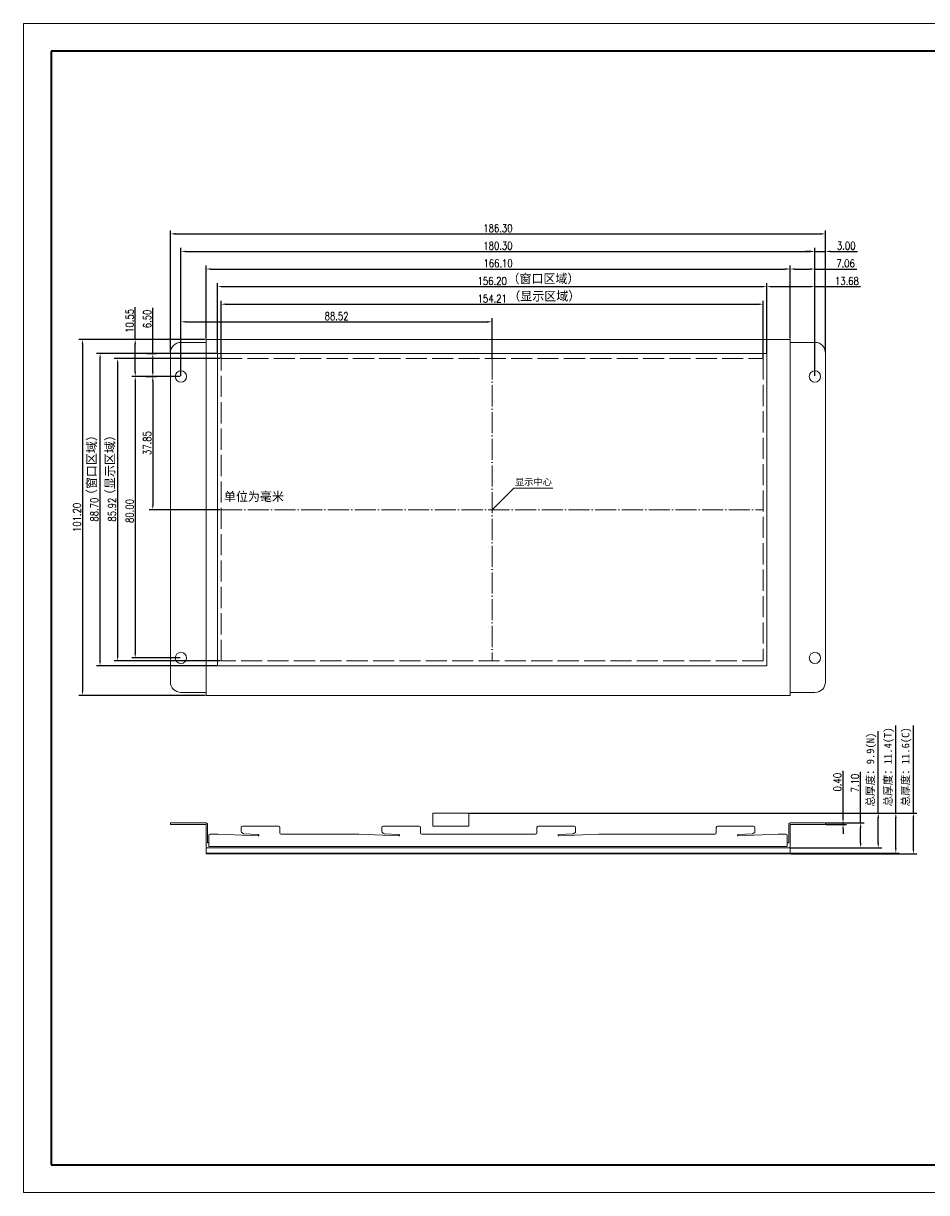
# Model space of a CAD drawing. Header units: millimetres. Extents: x 2648 to 3118, y -2337 to -2004.
# Tile 1 of 2: x 2648 to 2905, y -2337 to -2004. Entities that reach past the tile are written whole.
import ezdxf

# ---------------------------------------------------------------- set-up
doc = ezdxf.new("R2010")
doc.units = ezdxf.units.MM
doc.header["$LTSCALE"] = 0.5
doc.header["$PDSIZE"] = -5
doc.linetypes.add('ACAD_ISO02W100', pattern=[15, 12, -3])
doc.linetypes.add('ACAD_ISO04W100', pattern=[30, 24, -3, 0, -3])
doc.layers.get('0').update_dxf_attribs({"lineweight": 18})
doc.layers.get('Defpoints').update_dxf_attribs({"lineweight": 18})
doc.layers.add('粗实线层', color=7, linetype='Continuous', lineweight=35)
doc.layers.add('细实线层', color=7, linetype='Continuous', lineweight=18)
doc.styles.add('ROMANS', font='romans.shx', dxfattribs={"width": 0.8, "bigfont": 'gbcbig.shx'})
doc.styles.get("Standard").update_dxf_attribs({"font": 'txt.shx', "bigfont": 'gbcbig.shx'})
doc.styles.add('宋体', font='SimSun.ttf')
doc.dimstyles.new('ISO-25$0', dxfattribs={"dimscale": 0.8, "dimtxt": 2.75, "dimasz": 1.7, "dimexe": 1.25, "dimexo": 0.3, "dimtad": 1, "dimzin": 0, "dimdsep": 46, "dimtxsty": 'ROMANS', "dimcen": 2, "dimdle": 3.4, "dimclrd": 256, "dimclre": 256, "dimclrt": 256, "dimadec": 0, "dimazin": 0, "dimtfac": 1, "dimtmove": 0, "dimatfit": 3, "dimfxl": 0, "dimtolj": 1, "dimtzin": 0, "dimarcsym": 0})

# ---------------------------------------------------------------- blocks, each defined once
blk = doc.blocks.new('*D15')
at = {"lineweight": -2, "ltscale": 0.5}
for p, q in [((2684.99, -2098.2), (2684.99, -2085.19)), ((2683.26, -2098.2), (2685.99, -2098.2)), ((2684.99, -2103.34), (2684.99, -2099.56)), ((2682.97, -2104.7), (2685.99, -2104.7))]:
    blk.add_line(p, q, dxfattribs=at)
at = {"ltscale": 0.5}
for points in [[(2684.76, -2099.56), (2685.22, -2099.56), (2684.99, -2098.2)], [(2684.76, -2103.34), (2685.22, -2103.34), (2684.99, -2104.7)]]:
    blk.add_solid(points, dxfattribs=at)
at = {"layer": 'Defpoints', "color": 0, "ltscale": 0.5}
for p in [(2683.02, -2098.2), (2684.99, -2098.2), (2682.73, -2104.7)]:
    blk.add_point(p, dxfattribs=at)
at = {"lineweight": 0, "ltscale": 0.5, "insert": (2683.39, -2088.33), "char_height": 2.2, "attachment_point": 5, "rotation": 90, "style": 'ROMANS'}
blk.add_mtext('\\A1;6.50', dxfattribs=at)
blk = doc.blocks.new('*D16')
at = {"lineweight": -2, "ltscale": 0.5}
for p, q in [((2679.99, -2094.15), (2679.99, -2085)), ((2682.31, -2094.15), (2678.99, -2094.15)), ((2679.99, -2103.34), (2679.99, -2095.51)), ((2682.07, -2104.7), (2678.99, -2104.7))]:
    blk.add_line(p, q, dxfattribs=at)
at = {"ltscale": 0.5}
for points in [[(2679.76, -2095.51), (2680.22, -2095.51), (2679.99, -2094.15)], [(2679.76, -2103.34), (2680.22, -2103.34), (2679.99, -2104.7)]]:
    blk.add_solid(points, dxfattribs=at)
at = {"layer": 'Defpoints', "color": 0, "ltscale": 0.5}
for p in [(2679.99, -2094.15), (2682.55, -2094.15), (2682.31, -2104.7)]:
    blk.add_point(p, dxfattribs=at)
at = {"lineweight": 0, "ltscale": 0.5, "insert": (2678.39, -2088.89), "char_height": 2.2, "attachment_point": 5, "rotation": 90, "style": 'ROMANS'}
blk.add_mtext('\\A1;10.55', dxfattribs=at)
blk = doc.blocks.new('*D17')
at = {"lineweight": -2, "ltscale": 0.5}
for p, q in [((2859.61, -2082.02), (2859.61, -2078.15)), ((2860.97, -2079.15), (2871.93, -2079.15)), ((2873.29, -2081.45), (2873.29, -2078.15)), ((2873.29, -2079.15), (2886.29, -2079.15))]:
    blk.add_line(p, q, dxfattribs=at)
at = {"ltscale": 0.5}
for points in [[(2860.97, -2078.92), (2860.97, -2079.37), (2859.61, -2079.15)], [(2871.93, -2078.92), (2871.93, -2079.37), (2873.29, -2079.15)]]:
    blk.add_solid(points, dxfattribs=at)
at = {"layer": 'Defpoints', "color": 0, "ltscale": 0.5}
for p in [(2873.29, -2079.15), (2859.61, -2082.26), (2873.29, -2081.69)]:
    blk.add_point(p, dxfattribs=at)
at = {"lineweight": 0, "ltscale": 0.5, "insert": (2882.39, -2077.55), "char_height": 2.2, "attachment_point": 5, "style": 'ROMANS'}
blk.add_mtext('\\A1;13.68', dxfattribs=at)
blk = doc.blocks.new('*D18')
at = {"lineweight": -2, "ltscale": 0.5}
for p, q in [((2866.23, -2076.57), (2866.23, -2073.15)), ((2873.29, -2076.29), (2873.29, -2073.15)), ((2867.59, -2074.15), (2871.93, -2074.15)), ((2873.29, -2074.15), (2885.17, -2074.15))]:
    blk.add_line(p, q, dxfattribs=at)
at = {"ltscale": 0.5}
for points in [[(2867.59, -2073.92), (2867.59, -2074.37), (2866.23, -2074.15)], [(2871.93, -2073.92), (2871.93, -2074.37), (2873.29, -2074.15)]]:
    blk.add_solid(points, dxfattribs=at)
at = {"layer": 'Defpoints', "color": 0, "ltscale": 0.5}
for p in [(2866.23, -2076.81), (2873.29, -2074.15), (2873.29, -2076.53)]:
    blk.add_point(p, dxfattribs=at)
at = {"lineweight": 0, "ltscale": 0.5, "insert": (2881.99, -2072.55), "char_height": 2.2, "attachment_point": 5, "style": 'ROMANS'}
blk.add_mtext('\\A1;7.06', dxfattribs=at)
blk = doc.blocks.new('*D19')
at = {"lineweight": -2, "ltscale": 0.5}
for p, q in [((2871.93, -2069.15), (2870.57, -2069.15)), ((2873.29, -2072.77), (2873.29, -2068.15)), ((2873.29, -2069.15), (2876.29, -2069.15)), ((2876.29, -2071.8), (2876.29, -2068.15)), ((2877.65, -2069.15), (2885.37, -2069.15))]:
    blk.add_line(p, q, dxfattribs=at)
at = {"ltscale": 0.5}
for points in [[(2871.93, -2068.92), (2871.93, -2069.37), (2873.29, -2069.15)], [(2877.65, -2068.92), (2877.65, -2069.37), (2876.29, -2069.15)]]:
    blk.add_solid(points, dxfattribs=at)
at = {"layer": 'Defpoints', "color": 0, "ltscale": 0.5}
for p in [(2876.29, -2069.15), (2873.29, -2073.01), (2876.29, -2072.04)]:
    blk.add_point(p, dxfattribs=at)
at = {"lineweight": 0, "ltscale": 0.5, "insert": (2882.19, -2067.55), "char_height": 2.2, "attachment_point": 5, "style": 'ROMANS'}
blk.add_mtext('\\A1;3.00', dxfattribs=at)
blk = doc.blocks.new('*D20')
at = {"lineweight": -2, "ltscale": 0.5}
for p, q in [((2901.29, -2228.79), (2901.29, -2203.89)), ((2893.27, -2228.79), (2902.29, -2228.79)), ((2901.29, -2239.03), (2901.29, -2230.15)), ((2866.47, -2240.39), (2902.29, -2240.39))]:
    blk.add_line(p, q, dxfattribs=at)
at = {"ltscale": 0.5}
for points in [[(2901.06, -2230.15), (2901.52, -2230.15), (2901.29, -2228.79)], [(2901.06, -2239.03), (2901.52, -2239.03), (2901.29, -2240.39)]]:
    blk.add_solid(points, dxfattribs=at)
at = {"layer": 'Defpoints', "color": 0, "ltscale": 0.5}
for p in [(2893.03, -2228.79), (2901.29, -2228.79), (2866.23, -2240.39)]:
    blk.add_point(p, dxfattribs=at)
at = {"lineweight": 0, "ltscale": 0.5, "insert": (2899.34, -2215.66), "char_height": 2.2, "attachment_point": 5, "rotation": 90, "style": '宋体'}
blk.add_mtext('\\A1;总厚度：11.6(C)', dxfattribs=at)
blk = doc.blocks.new('*D21')
at = {"lineweight": -2, "ltscale": 0.5}
for p, q in [((2896.29, -2228.79), (2896.29, -2203.89)), ((2887.85, -2228.79), (2897.29, -2228.79)), ((2896.29, -2238.83), (2896.29, -2230.15)), ((2866.47, -2240.19), (2897.29, -2240.19))]:
    blk.add_line(p, q, dxfattribs=at)
at = {"ltscale": 0.5}
for points in [[(2896.06, -2230.15), (2896.52, -2230.15), (2896.29, -2228.79)], [(2896.06, -2238.83), (2896.52, -2238.83), (2896.29, -2240.19)]]:
    blk.add_solid(points, dxfattribs=at)
at = {"layer": 'Defpoints', "color": 0, "ltscale": 0.5}
for p in [(2887.61, -2228.79), (2896.29, -2228.79), (2866.23, -2240.19)]:
    blk.add_point(p, dxfattribs=at)
at = {"lineweight": 0, "ltscale": 0.5, "insert": (2894.34, -2215.66), "char_height": 2.2, "attachment_point": 5, "rotation": 90, "style": '宋体'}
blk.add_mtext('\\A1;总厚度：11.4(T)', dxfattribs=at)
blk = doc.blocks.new('*D22')
at = {"lineweight": -2, "ltscale": 0.5}
for p, q in [((2891.29, -2228.79), (2891.29, -2205.46)), ((2775.08, -2228.79), (2892.29, -2228.79)), ((2891.29, -2237.33), (2891.29, -2230.15)), ((2869.01, -2238.69), (2892.29, -2238.69))]:
    blk.add_line(p, q, dxfattribs=at)
at = {"ltscale": 0.5}
for points in [[(2891.06, -2230.15), (2891.52, -2230.15), (2891.29, -2228.79)], [(2891.06, -2237.33), (2891.52, -2237.33), (2891.29, -2238.69)]]:
    blk.add_solid(points, dxfattribs=at)
at = {"layer": 'Defpoints', "color": 0, "ltscale": 0.5}
for p in [(2774.84, -2228.79), (2891.29, -2228.79), (2868.77, -2238.69)]:
    blk.add_point(p, dxfattribs=at)
at = {"lineweight": 0, "ltscale": 0.5, "insert": (2889.34, -2216.44), "char_height": 2.2, "attachment_point": 5, "rotation": 90, "style": '宋体'}
blk.add_mtext('\\A1;总厚度：9.9(N)', dxfattribs=at)
blk = doc.blocks.new('*D23')
at = {"lineweight": -2, "ltscale": 0.5}
for p, q in [((2886.29, -2231.59), (2886.29, -2217.08)), ((2877.42, -2231.59), (2887.29, -2231.59)), ((2886.29, -2237.33), (2886.29, -2232.95)), ((2866.07, -2238.69), (2887.29, -2238.69))]:
    blk.add_line(p, q, dxfattribs=at)
at = {"ltscale": 0.5}
for points in [[(2886.06, -2232.95), (2886.52, -2232.95), (2886.29, -2231.59)], [(2886.06, -2237.33), (2886.52, -2237.33), (2886.29, -2238.69)]]:
    blk.add_solid(points, dxfattribs=at)
at = {"layer": 'Defpoints', "color": 0, "ltscale": 0.5}
for p in [(2877.18, -2231.59), (2886.29, -2231.59), (2865.83, -2238.69)]:
    blk.add_point(p, dxfattribs=at)
at = {"lineweight": 0, "ltscale": 0.5, "insert": (2884.69, -2220.26), "char_height": 2.2, "attachment_point": 5, "rotation": 90, "style": 'ROMANS'}
blk.add_mtext('\\A1;7.10', dxfattribs=at)
blk = doc.blocks.new('*D24')
at = {"lineweight": -2, "ltscale": 0.5}
for p, q in [((2881.29, -2230.23), (2881.29, -2216.82)), ((2876.53, -2231.59), (2882.29, -2231.59)), ((2876.53, -2231.99), (2882.29, -2231.99)), ((2881.29, -2231.99), (2881.29, -2231.59)), ((2881.29, -2233.35), (2881.29, -2234.71))]:
    blk.add_line(p, q, dxfattribs=at)
at = {"ltscale": 0.5}
for points in [[(2881.06, -2230.23), (2881.52, -2230.23), (2881.29, -2231.59)], [(2881.06, -2233.35), (2881.52, -2233.35), (2881.29, -2231.99)]]:
    blk.add_solid(points, dxfattribs=at)
at = {"layer": 'Defpoints', "color": 0, "ltscale": 0.5}
for p in [(2876.29, -2231.59), (2876.29, -2231.99), (2881.29, -2231.59)]:
    blk.add_point(p, dxfattribs=at)
at = {"lineweight": 0, "ltscale": 0.5, "insert": (2879.69, -2220), "char_height": 2.2, "attachment_point": 5, "rotation": 90, "style": 'ROMANS'}
blk.add_mtext('\\A1;0.40', dxfattribs=at)
blk = doc.blocks.new('*D30')
at = {"lineweight": -2, "ltscale": 0.5}
for p, q in [((2699.89, -2094.15), (2663.99, -2094.15)), ((2664.99, -2095.51), (2664.99, -2193.99)), ((2699.89, -2195.35), (2663.99, -2195.35))]:
    blk.add_line(p, q, dxfattribs=at)
at = {"ltscale": 0.5}
for points in [[(2664.76, -2095.51), (2665.22, -2095.51), (2664.99, -2094.15)], [(2664.76, -2193.99), (2665.22, -2193.99), (2664.99, -2195.35)]]:
    blk.add_solid(points, dxfattribs=at)
at = {"layer": 'Defpoints', "color": 0, "ltscale": 0.5}
for p in [(2700.13, -2094.15), (2664.99, -2195.35), (2700.13, -2195.35)]:
    blk.add_point(p, dxfattribs=at)
at = {"lineweight": 0, "ltscale": 0.5, "insert": (2663.39, -2144.75), "char_height": 2.2, "attachment_point": 5, "rotation": 90, "style": 'ROMANS'}
blk.add_mtext('\\A1;101.20', dxfattribs=at)
blk = doc.blocks.new('*D31')
at = {"lineweight": -2, "ltscale": 0.5}
for p, q in [((2692.75, -2104.7), (2678.99, -2104.7)), ((2679.99, -2106.06), (2679.99, -2183.34)), ((2692.75, -2184.7), (2678.99, -2184.7))]:
    blk.add_line(p, q, dxfattribs=at)
at = {"ltscale": 0.5}
for points in [[(2679.76, -2106.06), (2680.22, -2106.06), (2679.99, -2104.7)], [(2679.76, -2183.34), (2680.22, -2183.34), (2679.99, -2184.7)]]:
    blk.add_solid(points, dxfattribs=at)
at = {"layer": 'Defpoints', "color": 0, "ltscale": 0.5}
for p in [(2692.99, -2104.7), (2679.99, -2184.7), (2692.99, -2184.7)]:
    blk.add_point(p, dxfattribs=at)
at = {"lineweight": 0, "ltscale": 0.5, "insert": (2678.39, -2142.92), "char_height": 2.2, "attachment_point": 5, "rotation": 90, "style": 'ROMANS'}
blk.add_mtext('\\A1;80.00', dxfattribs=at)
blk = doc.blocks.new('*D32')
at = {"lineweight": -2, "ltscale": 0.5}
for p, q in [((2703.17, -2098.2), (2668.99, -2098.2)), ((2669.99, -2185.54), (2669.99, -2099.56)), ((2703.17, -2186.9), (2668.99, -2186.9))]:
    blk.add_line(p, q, dxfattribs=at)
at = {"ltscale": 0.5}
for points in [[(2669.76, -2099.56), (2670.22, -2099.56), (2669.99, -2098.2)], [(2669.76, -2185.54), (2670.22, -2185.54), (2669.99, -2186.9)]]:
    blk.add_solid(points, dxfattribs=at)
at = {"layer": 'Defpoints', "color": 0, "ltscale": 0.5}
for p in [(2669.99, -2098.2), (2703.41, -2098.2), (2703.41, -2186.9)]:
    blk.add_point(p, dxfattribs=at)
at = {"lineweight": 0, "ltscale": 0.5, "insert": (2668.39, -2142.55), "char_height": 2.2, "attachment_point": 5, "rotation": 90, "style": 'ROMANS'}
blk.add_mtext('\\A1;88.70', dxfattribs=at)
blk = doc.blocks.new('*D33')
at = {"lineweight": -2, "ltscale": 0.5}
for p, q in [((2704.16, -2099.59), (2673.99, -2099.59)), ((2674.99, -2100.95), (2674.99, -2184.15)), ((2704.16, -2185.51), (2673.99, -2185.51))]:
    blk.add_line(p, q, dxfattribs=at)
at = {"ltscale": 0.5}
for points in [[(2674.76, -2100.95), (2675.22, -2100.95), (2674.99, -2099.59)], [(2674.76, -2184.15), (2675.22, -2184.15), (2674.99, -2185.51)]]:
    blk.add_solid(points, dxfattribs=at)
at = {"layer": 'Defpoints', "color": 0, "ltscale": 0.5}
for p in [(2704.4, -2099.59), (2674.99, -2185.51), (2704.4, -2185.51)]:
    blk.add_point(p, dxfattribs=at)
at = {"lineweight": 0, "ltscale": 0.5, "insert": (2673.39, -2142.55), "char_height": 2.2, "attachment_point": 5, "rotation": 90, "style": 'ROMANS'}
blk.add_mtext('\\A1;85.92', dxfattribs=at)
blk = doc.blocks.new('*D34')
at = {"lineweight": -2, "ltscale": 0.5}
for p, q in [((2692.75, -2104.7), (2683.99, -2104.7)), ((2684.99, -2106.06), (2684.99, -2141.19)), ((2704.16, -2142.55), (2683.99, -2142.55))]:
    blk.add_line(p, q, dxfattribs=at)
at = {"ltscale": 0.5}
for points in [[(2684.76, -2106.06), (2685.22, -2106.06), (2684.99, -2104.7)], [(2684.76, -2141.19), (2685.22, -2141.19), (2684.99, -2142.55)]]:
    blk.add_solid(points, dxfattribs=at)
at = {"layer": 'Defpoints', "color": 0, "ltscale": 0.5}
for p in [(2692.99, -2104.7), (2684.99, -2142.55), (2704.4, -2142.55)]:
    blk.add_point(p, dxfattribs=at)
at = {"lineweight": 0, "ltscale": 0.5, "insert": (2683.39, -2123.62), "char_height": 2.2, "attachment_point": 5, "rotation": 90, "style": 'ROMANS'}
blk.add_mtext('\\A1;37.85', dxfattribs=at)
blk = doc.blocks.new('*D35')
at = {"lineweight": -2, "ltscale": 0.5}
for p, q in [((2692.99, -2104.46), (2692.99, -2088.15)), ((2694.35, -2089.15), (2780.15, -2089.15)), ((2781.51, -2099.35), (2781.51, -2088.15))]:
    blk.add_line(p, q, dxfattribs=at)
at = {"ltscale": 0.5}
for points in [[(2694.35, -2088.92), (2694.35, -2089.37), (2692.99, -2089.15)], [(2780.15, -2088.92), (2780.15, -2089.37), (2781.51, -2089.15)]]:
    blk.add_solid(points, dxfattribs=at)
at = {"layer": 'Defpoints', "color": 0, "ltscale": 0.5}
for p in [(2781.51, -2089.15), (2781.51, -2099.59), (2692.99, -2104.7)]:
    blk.add_point(p, dxfattribs=at)
at = {"lineweight": 0, "ltscale": 0.5, "insert": (2737.25, -2087.55), "char_height": 2.2, "attachment_point": 5, "style": 'ROMANS'}
blk.add_mtext('\\A1;88.52', dxfattribs=at)
blk = doc.blocks.new('*D36')
at = {"lineweight": -2, "ltscale": 0.5}
for p, q in [((2689.99, -2097.76), (2689.99, -2063.15)), ((2876.29, -2097.76), (2876.29, -2063.15)), ((2691.35, -2064.15), (2874.93, -2064.15))]:
    blk.add_line(p, q, dxfattribs=at)
at = {"ltscale": 0.5}
for points in [[(2691.35, -2063.92), (2691.35, -2064.37), (2689.99, -2064.15)], [(2874.93, -2063.92), (2874.93, -2064.37), (2876.29, -2064.15)]]:
    blk.add_solid(points, dxfattribs=at)
at = {"layer": 'Defpoints', "color": 0, "ltscale": 0.5}
for p in [(2876.29, -2064.15), (2689.99, -2098), (2876.29, -2098)]:
    blk.add_point(p, dxfattribs=at)
at = {"lineweight": 0, "ltscale": 0.5, "insert": (2783.14, -2062.55), "char_height": 2.2, "attachment_point": 5, "style": 'ROMANS'}
blk.add_mtext('\\A1;186.30', dxfattribs=at)
blk = doc.blocks.new('*D37')
at = {"lineweight": -2, "ltscale": 0.5}
for p, q in [((2692.99, -2104.46), (2692.99, -2068.15)), ((2694.35, -2069.15), (2871.93, -2069.15)), ((2873.29, -2104.46), (2873.29, -2068.15))]:
    blk.add_line(p, q, dxfattribs=at)
at = {"ltscale": 0.5}
for points in [[(2694.35, -2068.92), (2694.35, -2069.37), (2692.99, -2069.15)], [(2871.93, -2068.92), (2871.93, -2069.37), (2873.29, -2069.15)]]:
    blk.add_solid(points, dxfattribs=at)
at = {"layer": 'Defpoints', "color": 0, "ltscale": 0.5}
for p in [(2873.29, -2069.15), (2692.99, -2104.7), (2873.29, -2104.7)]:
    blk.add_point(p, dxfattribs=at)
at = {"lineweight": 0, "ltscale": 0.5, "insert": (2783.14, -2067.55), "char_height": 2.2, "attachment_point": 5, "style": 'ROMANS'}
blk.add_mtext('\\A1;180.30', dxfattribs=at)
blk = doc.blocks.new('*D38')
at = {"lineweight": -2, "ltscale": 0.5}
for p, q in [((2700.13, -2093.91), (2700.13, -2073.15)), ((2866.23, -2093.91), (2866.23, -2073.15)), ((2701.49, -2074.15), (2864.87, -2074.15))]:
    blk.add_line(p, q, dxfattribs=at)
at = {"ltscale": 0.5}
for points in [[(2701.49, -2073.92), (2701.49, -2074.37), (2700.13, -2074.15)], [(2864.87, -2073.92), (2864.87, -2074.37), (2866.23, -2074.15)]]:
    blk.add_solid(points, dxfattribs=at)
at = {"layer": 'Defpoints', "color": 0, "ltscale": 0.5}
for p in [(2866.23, -2074.15), (2700.13, -2094.15), (2866.23, -2094.15)]:
    blk.add_point(p, dxfattribs=at)
at = {"lineweight": 0, "ltscale": 0.5, "insert": (2783.18, -2072.55), "char_height": 2.2, "attachment_point": 5, "style": 'ROMANS'}
blk.add_mtext('\\A1;166.10', dxfattribs=at)
blk = doc.blocks.new('*D39')
at = {"lineweight": -2, "ltscale": 0.5}
for p, q in [((2703.41, -2097.96), (2703.41, -2078.15)), ((2704.77, -2079.15), (2858.25, -2079.15)), ((2859.61, -2097.96), (2859.61, -2078.15))]:
    blk.add_line(p, q, dxfattribs=at)
at = {"ltscale": 0.5}
for points in [[(2704.77, -2078.92), (2704.77, -2079.37), (2703.41, -2079.15)], [(2858.25, -2078.92), (2858.25, -2079.37), (2859.61, -2079.15)]]:
    blk.add_solid(points, dxfattribs=at)
at = {"layer": 'Defpoints', "color": 0, "ltscale": 0.5}
for p in [(2859.61, -2079.15), (2703.41, -2098.2), (2859.61, -2098.2)]:
    blk.add_point(p, dxfattribs=at)
at = {"lineweight": 0, "ltscale": 0.5, "insert": (2781.51, -2077.55), "char_height": 2.2, "attachment_point": 5, "style": 'ROMANS'}
blk.add_mtext('\\A1;156.20', dxfattribs=at)
blk = doc.blocks.new('*D40')
at = {"lineweight": -2, "ltscale": 0.5}
for p, q in [((2704.4, -2099.35), (2704.4, -2083.15)), ((2858.61, -2099.35), (2858.61, -2083.15)), ((2705.76, -2084.15), (2857.25, -2084.15))]:
    blk.add_line(p, q, dxfattribs=at)
at = {"ltscale": 0.5}
for points in [[(2705.76, -2083.92), (2705.76, -2084.37), (2704.4, -2084.15)], [(2857.25, -2083.92), (2857.25, -2084.37), (2858.61, -2084.15)]]:
    blk.add_solid(points, dxfattribs=at)
at = {"layer": 'Defpoints', "color": 0, "ltscale": 0.5}
for p in [(2858.61, -2084.15), (2704.4, -2099.59), (2858.61, -2099.59)]:
    blk.add_point(p, dxfattribs=at)
at = {"lineweight": 0, "ltscale": 0.5, "insert": (2781.51, -2082.55), "char_height": 2.2, "attachment_point": 5, "style": 'ROMANS'}
blk.add_mtext('\\A1;154.21', dxfattribs=at)
blk = doc.blocks.new('*X9')
at = {"layer": '粗实线层'}
for p, q in [((-287, 200), (-287, -200)), ((287, 200), (-287, 200)), ((-287, -200), (287, -200))]:
    blk.add_line(p, q, dxfattribs=at)
at = {"layer": '细实线层'}
for p, q in [((297, 210), (-297, 210)), ((-297, 210), (-297, -210)), ((-297, -210), (297, -210))]:
    blk.add_line(p, q, dxfattribs=at)

msp = doc.modelspace()

# ---------------------------------------------------------------- linework, layer by layer
at = {"lineweight": 0}
for p, q in [((2700.129, -2094.148), (2866.229, -2094.148)), ((2700.129, -2094.148), (2700.129, -2195.348)), ((2866.229, -2195.348), (2866.229, -2094.148)), ((2866.229, -2094.998), (2873.289, -2094.998)), ((2689.989, -2191.498), (2689.989, -2097.998)), ((2876.289, -2097.998), (2876.289, -2191.498)), ((2781.509, -2142.548), (2787.674, -2136.39)), ((2787.674, -2136.39), (2798.751, -2136.39)), ((2700.129, -2194.498), (2692.989, -2194.498)), ((2866.229, -2195.348), (2700.129, -2195.348)), ((2866.229, -2194.498), (2873.289, -2194.498)), ((2689.989, -2231.59), (2689.989, -2231.99)), ((2700.129, -2231.99), (2689.989, -2231.99)), ((2700.129, -2238.29), (2700.129, -2231.99)), ((2710.129, -2232.89), (2710.129, -2234.015)), ((2720.729, -2232.49), (2710.529, -2232.49)), ((2721.129, -2232.89), (2721.129, -2234.39)), ((2750.129, -2232.89), (2750.129, -2234.015)), ((2760.729, -2232.49), (2750.529, -2232.49)), ((2761.129, -2232.89), (2761.129, -2234.39)), ((2794.229, -2232.89), (2794.229, -2234.39)), ((2794.629, -2232.49), (2804.829, -2232.49)), ((2805.229, -2232.89), (2805.229, -2234.015)), ((2845.229, -2232.89), (2845.229, -2234.39)), ((2845.629, -2232.49), (2855.829, -2232.49)), ((2856.229, -2232.89), (2856.229, -2234.015)), ((2866.229, -2231.99), (2876.289, -2231.99)), ((2866.229, -2231.99), (2866.229, -2238.29)), ((2876.289, -2231.59), (2876.289, -2231.99)), ((2700.929, -2238.29), (2700.929, -2235.19)), ((2703.538, -2234.79), (2701.329, -2234.79)), ((2710.656, -2234.623), (2710.362, -2234.437)), ((2743.538, -2234.79), (2721.529, -2234.79)), ((2750.656, -2234.623), (2750.362, -2234.437)), ((2793.829, -2234.79), (2761.529, -2234.79)), ((2804.701, -2234.623), (2804.996, -2234.437)), ((2844.829, -2234.79), (2811.819, -2234.79)), ((2855.701, -2234.623), (2855.996, -2234.437)), ((2865.029, -2234.79), (2862.819, -2234.79)), ((2700.529, -2237.29), (2700.929, -2237.29)), ((2865.829, -2238.69), (2700.529, -2238.69)), ((2865.429, -2238.29), (2700.929, -2238.29)), ((2865.429, -2237.29), (2865.829, -2237.29))]:
    msp.add_line(p, q, dxfattribs=at)
at = {"linetype": 'ACAD_ISO04W100', "lineweight": 0, "ltscale": 0.5}
for p, q in [((2781.509, -2099.588), (2781.509, -2185.508)), ((2704.404, -2142.548), (2858.614, -2142.548))]:
    msp.add_line(p, q, dxfattribs=at)
at = {"color": 0, "lineweight": 0}
for p, q in [((2714.92, -2235.269), (2703.538, -2234.79)), ((2714.937, -2234.869), (2710.888, -2234.699)), ((2754.92, -2235.269), (2743.538, -2234.79)), ((2754.937, -2234.869), (2750.888, -2234.699)), ((2800.42, -2234.869), (2804.469, -2234.699)), ((2800.437, -2235.269), (2811.819, -2234.79)), ((2851.42, -2234.869), (2855.469, -2234.699)), ((2851.437, -2235.269), (2862.819, -2234.79))]:
    msp.add_line(p, q, dxfattribs=at)
at = {"lineweight": 0}
msp.add_lwpolyline([(2859.609, -2098.198), (2703.409, -2098.198), (2703.409, -2186.898), (2859.609, -2186.898)], close=True, dxfattribs=at)
at = {"color": 1, "linetype": 'ACAD_ISO02W100', "lineweight": 0}
msp.add_lwpolyline([(2704.404, -2099.588), (2858.614, -2099.588), (2858.614, -2185.508), (2704.404, -2185.508)], close=True, dxfattribs=at)
at = {"lineweight": 0, "ltscale": 0.5}
for points in [[(2774.841, -2232.49), (2764.616, -2232.49), (2764.616, -2228.79), (2774.841, -2228.79)], [(2866.229, -2240.39), (2700.129, -2240.39), (2700.129, -2238.69), (2866.229, -2238.69)], [(2700.129, -2238.69), (2866.229, -2238.69), (2866.229, -2240.19), (2700.129, -2240.19)]]:
    msp.add_lwpolyline(points, close=True, dxfattribs=at)
at = {"lineweight": 0}
for points in [[(2700.529, -2237.29), (2700.529, -2231.99, 0.4142136), (2700.129, -2231.59), (2689.989, -2231.59)], [(2865.829, -2237.19), (2865.829, -2231.99, -0.4142136), (2866.229, -2231.59), (2876.289, -2231.59)]]:
    msp.add_lwpolyline(points, format="xyb", dxfattribs=at)
msp.add_lwpolyline([(2865.829, -2237.29), (2865.829, -2232.09)], dxfattribs=at)
for centre in [(2692.989, -2104.698), (2873.289, -2104.698), (2692.989, -2184.698), (2873.289, -2184.698)]:
    msp.add_circle(centre, 1.6, dxfattribs=at)
for centre, radius, start, end in [((2692.989, -2097.998), 3, 90, 180), ((2873.289, -2097.998), 3, 0, 90), ((2692.989, -2191.498), 3, 180, 270), ((2873.289, -2191.498), 3, 270, 0), ((2710.529, -2232.89), 0.4, 90, 180), ((2720.729, -2232.89), 0.4, 0, 90), ((2750.529, -2232.89), 0.4, 90, 180), ((2760.729, -2232.89), 0.4, 0, 90), ((2794.629, -2232.89), 0.4, 90, 180), ((2804.829, -2232.89), 0.4, 0, 90), ((2845.629, -2232.89), 0.4, 90, 180), ((2855.829, -2232.89), 0.4, 0, 90), ((2701.329, -2235.19), 0.4, 90, 180), ((2710.629, -2234.015), 0.5, 180, 237.75053), ((2710.923, -2234.2), 0.5, 237.75053, 266.0082), ((2721.529, -2234.39), 0.4, 180, 270), ((2750.629, -2234.015), 0.5, 180, 237.75053), ((2750.923, -2234.2), 0.5, 237.75053, 266.0082), ((2761.529, -2234.39), 0.4, 180, 270), ((2793.829, -2234.39), 0.4, 270, 360), ((2804.435, -2234.2), 0.5, 273.9918, 302.24947), ((2804.729, -2234.015), 0.5, 302.24947, 360), ((2844.829, -2234.39), 0.4, 270, 360), ((2855.435, -2234.2), 0.5, 273.9918, 302.24947), ((2855.729, -2234.015), 0.5, 302.24947, 360), ((2865.029, -2235.19), 0.4, 0, 90), ((2700.529, -2238.29), 0.4, 180, 270), ((2865.829, -2238.29), 0.4, 270, 0)]:
    msp.add_arc(centre, radius, start, end, dxfattribs=at)
at = {"color": 0, "lineweight": 0}
for centre, start, end in [((2714.929, -2235.069), 267.59175, 360), ((2714.929, -2235.069), 0, 87.59174), ((2754.929, -2235.069), 267.59175, 360), ((2754.929, -2235.069), 0, 87.59174), ((2800.429, -2235.069), 92.40826, 180), ((2800.429, -2235.069), 180, 272.40825), ((2851.429, -2235.069), 92.40826, 180), ((2851.429, -2235.069), 180, 272.40825)]:
    msp.add_arc(centre, 0.2, start, end, dxfattribs=at)
at = {"layer": '粗实线层', "lineweight": 0}
msp.add_line((2700.129, -2094.998), (2692.989, -2094.998), dxfattribs=at)
at = {"layer": '粗实线层', "color": 0, "lineweight": 0}
msp.add_line((2865.429, -2235.19), (2865.429, -2238.29), dxfattribs=at)

# ---------------------------------------------------------------- block references
at = {"layer": '粗实线层', "lineweight": 0, "xscale": 0.7912999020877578, "yscale": 0.7912999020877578, "zscale": 0.7912999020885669}
msp.add_blockref('*X9', (2883.191, -2170.497), dxfattribs=at)

# ---------------------------------------------------------------- texts
at = {"color": 1, "lineweight": 0, "char_height": 2.5, "width": 22.80135, "attachment_point": 1}
for s, insert in [('{\\fSimSun|b0|i0|c134|p49;（窗口区域）}', (2785.849, -2075.659)), ('{\\fSimSun|b0|i0|c134|p49;（显示区域）}', (2786.092, -2080.62))]:
    msp.add_mtext(s, dxfattribs=dict(at, insert=insert))
at = {"color": 1, "lineweight": 0, "char_height": 2.5, "width": 22.80135, "attachment_point": 1, "rotation": 90}
for s, insert in [('{\\fSimSun|b0|i0|c134|p49;（窗口区域）}', (2666.35, -2140.106)), ('{\\fSimSun|b0|i0|c134|p49;（显示区域）}', (2671.58, -2140.09))]:
    msp.add_mtext(s, dxfattribs=dict(at, insert=insert))
at = {"lineweight": 0, "attachment_point": 1}
for s, insert, char_height, width in [('{\\fSimSun|b0|i0|c134|p49;显示中心}', (2787.991, -2133.724), 1.875, 16.30181), ('{\\fSimSun|b0|i0|c134|p49;单位为毫米}', (2705.222, -2137.594), 2.5, 23.85602)]:
    msp.add_mtext(s, dxfattribs=dict(at, insert=insert, char_height=char_height, width=width))

# ---------------------------------------------------------------- dimensions: what is measured, and where the dimension line sits
at = {"lineweight": 0, "ltscale": 0.5}
for base, p1, p2, picture, middle in [((2876.289, -2064.148), (2689.989, -2097.998), (2876.289, -2097.998), '*D36', (2783.139, -2062.548)), ((2873.289, -2069.148), (2692.989, -2104.698), (2873.289, -2104.698), '*D37', (2783.139, -2067.548)), ((2876.289, -2069.148), (2873.289, -2073.006), (2876.289, -2072.04), '*D19', (2882.191, -2067.548)), ((2866.229, -2074.148), (2700.129, -2094.148), (2866.229, -2094.148), '*D38', (2783.179, -2072.548)), ((2859.609, -2079.148), (2703.409, -2098.198), (2859.609, -2098.198), '*D39', (2781.509, -2077.548)), ((2858.614, -2084.148), (2704.404, -2099.588), (2858.614, -2099.588), '*D40', (2781.509, -2082.548)), ((2781.509, -2089.148), (2692.989, -2104.698), (2781.509, -2099.588), '*D35', (2737.249, -2087.548))]:
    dim = msp.add_linear_dim(base=base, p1=p1, p2=p2, dimstyle='ISO-25$0', dxfattribs=at)
    dim.commit()
    dim.dimension.update_dxf_attribs({"geometry": picture, "text_midpoint": middle})
for base, p1, p2, picture, middle in [((2873.289, -2074.148), (2866.229, -2076.809), (2873.289, -2076.525), '*D18', (2881.986, -2074.148)), ((2873.289, -2079.148), (2859.609, -2082.259), (2873.289, -2081.692), '*D17', (2882.393, -2079.148))]:
    dim = msp.add_linear_dim(base=base, p1=p1, p2=p2, dimstyle='ISO-25$0', dxfattribs=at)
    dim.commit()
    dim.dimension.update_dxf_attribs({"geometry": picture, "text_midpoint": middle, "dimtype": 160})
for base, p1, p2, picture, middle in [((2679.989, -2094.148), (2682.312, -2104.698), (2682.548, -2094.148), '*D16', (2679.989, -2088.894)), ((2684.989, -2098.198), (2682.725, -2104.698), (2683.021, -2098.198), '*D15', (2684.989, -2088.33)), ((2679.989, -2184.698), (2692.989, -2104.698), (2692.989, -2184.698), '*D31', (2679.989, -2142.918)), ((2886.289, -2231.59), (2865.829, -2238.69), (2877.179, -2231.59), '*D23', (2886.289, -2220.264)), ((2881.289, -2231.59), (2876.289, -2231.99), (2876.289, -2231.59), '*D24', (2881.289, -2220.004))]:
    dim = msp.add_linear_dim(base=base, p1=p1, p2=p2, angle=90, dimstyle='ISO-25$0', dxfattribs=at)
    dim.commit()
    dim.dimension.update_dxf_attribs({"geometry": picture, "text_midpoint": middle, "dimtype": 160})
for base, p1, p2, picture, middle in [((2664.989, -2195.348), (2700.129, -2094.148), (2700.129, -2195.348), '*D30', (2663.389, -2144.748)), ((2669.989, -2098.198), (2703.409, -2186.898), (2703.409, -2098.198), '*D32', (2668.389, -2142.548)), ((2674.989, -2185.508), (2704.404, -2099.588), (2704.404, -2185.508), '*D33', (2673.389, -2142.548)), ((2684.989, -2142.548), (2692.989, -2104.698), (2704.404, -2142.548), '*D34', (2683.389, -2123.623))]:
    dim = msp.add_linear_dim(base=base, p1=p1, p2=p2, angle=90, dimstyle='ISO-25$0', dxfattribs=at)
    dim.commit()
    dim.dimension.update_dxf_attribs({"geometry": picture, "text_midpoint": middle})
for base, p1, p2, text, picture, middle in [((2891.289, -2228.79), (2868.769, -2238.69), (2774.841, -2228.79), '总厚度：9.9(N)', '*D22', (2891.289, -2216.444)), ((2896.289, -2228.79), (2866.229, -2240.19), (2887.612, -2228.79), '总厚度：11.4(T)', '*D21', (2896.289, -2215.661))]:
    dim = msp.add_linear_dim(base=base, p1=p1, p2=p2, angle=90, text=text, dimstyle='ISO-25$0', override={"dimtxsty": '宋体'}, dxfattribs=at)
    dim.commit()
    dim.dimension.update_dxf_attribs({"geometry": picture, "text_midpoint": middle, "dimtype": 160})
dim = msp.add_linear_dim(base=(2901.289, -2228.79), p1=(2866.229, -2240.39), p2=(2893.032, -2228.79), angle=90, text='总厚度：11.6(C)', dimstyle='ISO-25$0', override={"dimtxsty": '宋体'}, dxfattribs=at)
dim.commit()
dim.dimension.update_dxf_attribs({"geometry": '*D20', "text_midpoint": (2899.341, -2215.661)})

doc.saveas('drawing.dxf')
